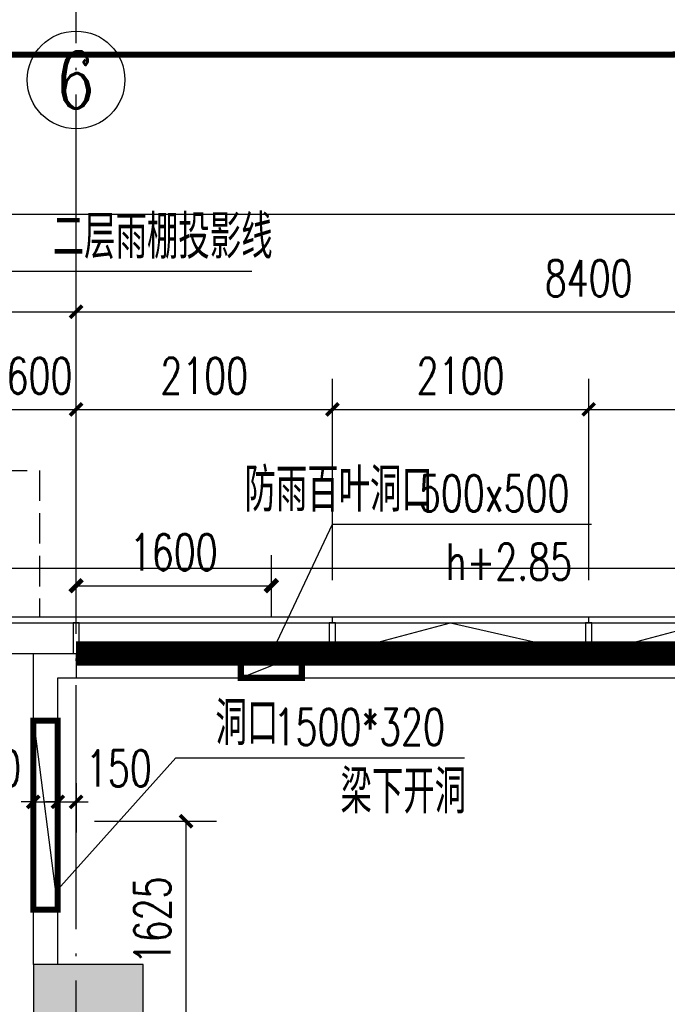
# Model space of a CAD drawing. Extents: x 797781 to 1255204, y 21234 to 1024248.
# Tile 135 of 256: x 904446 to 909752, y 204804 to 212873. Entities that reach past the tile are written whole.
import ezdxf
from ezdxf.enums import TextEntityAlignment as Align

# ---------------------------------------------------------------- set-up
doc = ezdxf.new("R2010")
doc.units = 0
doc.header["$LTSCALE"] = 1000
doc.header["$MEASUREMENT"] = 0
for name, pattern in [('230303生产综合楼-平面图_t8$0$DOTE', [2.42, 2, -0.2, 0.02, -0.2]), ('__DASH', [0.35, 0.25, -0.1]), ('DASH', [0.35, 0.25, -0.1])]:
    doc.linetypes.add(name, pattern=pattern)
for name, color, linetype in [('230303生产综合楼-平面图_t8$0$3T_WOOD', 21, 'Continuous'), ('230303生产综合楼-平面图_t8$0$AXIS', 3, 'Continuous'), ('230303生产综合楼-平面图_t8$0$AXIS_TEXT', 7, 'Continuous'), ('230303生产综合楼-平面图_t8$0$COLUMN', 40, 'Continuous'), ('230303生产综合楼-平面图_t8$0$CURTWALL', 4, 'Continuous'), ('230303生产综合楼-平面图_t8$0$DIM_LEAD', 3, 'Continuous'), ('230303生产综合楼-平面图_t8$0$DIM_SYMB', 3, 'Continuous'), ('230303生产综合楼-平面图_t8$0$DOTE', 1, '230303生产综合楼-平面图_t8$0$DOTE'), ('230303生产综合楼-平面图_t8$0$PUB_DIM', 3, 'Continuous'), ('230303生产综合楼-平面图_t8$0$PUB_HATCH', 8, 'Continuous'), ('230303生产综合楼-平面图_t8$0$PUB_TEXT', 7, 'Continuous'), ('230303生产综合楼-平面图_t8$0$STAIR', 2, 'Continuous'), ('230303生产综合楼-平面图_t8$0$WALL', 40, 'Continuous'), ('230303生产综合楼-平面图_t8$0$条件', 7, 'Continuous'), ('230303生产综合楼-平面图_t8$0$通风', 7, 'Continuous'), ('A-暖通提建筑洞口', 1, 'Continuous'), ('AXIS_TEXT', 7, 'Continuous'), ('DIM_LEAD', 3, 'Continuous'), ('PUB_DIM', 3, 'Continuous'), ('PUB_HATCH', 8, 'Continuous'), ('PUB_TEXT', 7, 'Continuous')]:
    doc.layers.add(name, color=color, linetype=linetype)
doc.styles.add('230303生产综合楼-平面图_t8$0$_TCH_AXIS', font='COMPLEX', dxfattribs={"bigfont": 'GBCBIG'})
doc.styles.add('230303生产综合楼-平面图_t8$0$_TCH_DIM', font='SIMPLEX', dxfattribs={"bigfont": 'GBCBIG'})
doc.styles.add('230303生产综合楼-平面图_T8$0$_TCH_DIM_T3', font='SIMPLEX', dxfattribs={"width": 0.705882, "bigfont": 'GBCBIG'})
doc.styles.add('_TCH_DIM', font='SIMPLEX', dxfattribs={"bigfont": 'GBCBIG'})
doc.styles.add('_TCH_DIM_T3', font='SIMPLEX', dxfattribs={"width": 0.705882, "bigfont": 'GBCBIG'})
doc.styles.add('COMPLEX', font='COMPLEX')
doc.dimstyles.new('230303生产综合楼-平面图_T8$0$_TCH_ARCH&&100', dxfattribs={"dimtxt": 297.5, "dimasz": 100, "dimexe": 250, "dimexo": 300, "dimgap": 126.25, "dimtad": 1, "dimdec": 0, "dimzin": 0, "dimdsep": 46, "dimtxsty": '230303生产综合楼-平面图_T8$0$_TCH_DIM_T3', "dimblk": '230303生产综合楼-平面图_t8$0$_ArchTick', "dimcen": 0.09, "dimclrt": 7, "dimazin": 2, "dimtfac": 1, "dimtdec": 0, "dimtix": 1, "dimtmove": 2, "dimatfit": 3, "dimfxl": 1, "dimtolj": 1, "dimtzin": 0, "dimarcsym": 0})
doc.dimstyles.new('_TCH_ARCH&&100', dxfattribs={"dimtxt": 297.5, "dimasz": 100, "dimexe": 250, "dimexo": 300, "dimgap": 126.25, "dimtad": 1, "dimdec": 0, "dimzin": 0, "dimdsep": 46, "dimtxsty": '_TCH_DIM_T3', "dimblk": 'ARCHTICK', "dimcen": 0.09, "dimclrt": 7, "dimazin": 2, "dimtfac": 1, "dimtdec": 0, "dimtix": 1, "dimtmove": 2, "dimatfit": 3, "dimfxl": 1, "dimtolj": 1, "dimtzin": 0, "dimarcsym": 0})

# ---------------------------------------------------------------- blocks, each defined once
blk = doc.blocks.new('AQ1')
at = {"color": 6, "linetype": '__DASH', "ltscale": 4, "const_width": 200}
blk.add_lwpolyline([(1101099.7, 194745.1), (1146199.7, 194745.1)], dxfattribs=at)
blk = doc.blocks.new('_ArchTick')
at = {"color": 0, "linetype": 'ByBlock', "const_width": 0.4}
blk.add_lwpolyline([(-0.5, -0.5), (0.5, 0.5)], dxfattribs=at)
blk = doc.blocks.new('*D6638')
at = {"layer": 'Defpoints', "color": 0, "transparency": 16777216}
for p in [(1175234, 213121), (1173633.9, 212566), (1175234, 212566)]:
    blk.add_point(p, dxfattribs=at)
at = {"layer": 'PUB_DIM', "color": 0, "lineweight": -2, "transparency": 16777216}
for p, q in [((1173633.9, 212866), (1173633.9, 213371)), ((1175234, 212866), (1175234, 213371)), ((1173633.9, 213121), (1175234, 213121))]:
    blk.add_line(p, q, dxfattribs=at)
at = {"layer": 'PUB_DIM', "color": 0, "lineweight": -2, "transparency": 16777216, "xscale": 100, "yscale": 100, "zscale": 100, "rotation": 180}
blk.add_blockref('_ArchTick', (1173633.9, 213121), dxfattribs=at)
at = {"layer": 'PUB_DIM', "color": 0, "lineweight": -2, "transparency": 16777216, "xscale": 100, "yscale": 100, "zscale": 100}
blk.add_blockref('_ArchTick', (1175234, 213121), dxfattribs=at)
at = {"layer": 'PUB_DIM', "color": 7, "transparency": 16777216, "insert": (1174434, 213396), "char_height": 297.5, "attachment_point": 5, "style": '_TCH_DIM_T3'}
blk.add_mtext('\\A1;1600', dxfattribs=at)
blk = doc.blocks.new('230303生产综合楼-平面图_t8$0$_ArchTick')
at = {"color": 0, "linetype": 'ByBlock', "const_width": 0.3}
blk.add_lwpolyline([(-0.5, -0.5), (0.5, 0.5)], dxfattribs=at)
blk = doc.blocks.new('*D6432')
at = {"layer": '230303生产综合楼-平面图_t8$0$PUB_DIM', "color": 0, "lineweight": -2, "transparency": 16777216}
for p, q in [((566064.3, 11854.7), (567065.1, 11854.7)), ((566815.1, 10229.7), (566815.1, 11854.7)), ((566064.3, 10229.7), (567065.1, 10229.7))]:
    blk.add_line(p, q, dxfattribs=at)
at = {"layer": 'Defpoints', "color": 0, "transparency": 16777216}
for p in [(565764.3, 11854.7), (566815.1, 11854.7), (565764.3, 10229.7)]:
    blk.add_point(p, dxfattribs=at)
at = {"layer": '230303生产综合楼-平面图_t8$0$PUB_DIM', "color": 0, "lineweight": -2, "transparency": 16777216, "xscale": 100, "yscale": 100, "zscale": 100}
for p, rotation in [((566815.1, 11854.7), 90), ((566815.1, 10229.7), 270)]:
    blk.add_blockref('230303生产综合楼-平面图_t8$0$_ArchTick', p, dxfattribs=dict(at, rotation=rotation))
at = {"layer": '230303生产综合楼-平面图_t8$0$PUB_DIM', "color": 7, "transparency": 16777216, "insert": (566540.1, 11042.2), "char_height": 297.5, "attachment_point": 5, "rotation": 90, "style": '230303生产综合楼-平面图_T8$0$_TCH_DIM_T3'}
blk.add_mtext('\\A1;1625', dxfattribs=at)
blk = doc.blocks.new('230303生产综合楼-平面图_t8$0$1WZST')
at = {"layer": '230303生产综合楼-平面图_t8$0$3T_WOOD'}
for points in [[(894356.7, 7503.8), (894406.7, 7503.8), (894406.7, 7753.8), (894356.7, 7753.8)], [(896456.7, 7503.8), (896506.7, 7503.8), (896506.7, 7753.8), (896456.7, 7753.8)], [(898556.7, 7503.8), (898606.7, 7503.8), (898606.7, 7753.8), (898556.7, 7753.8)]]:
    blk.add_lwpolyline(points, close=True, dxfattribs=at)
for points in [[(894381.7, 7753.8), (894381.7, 7803.8)], [(896481.7, 7753.8), (896481.7, 7803.8)], [(898581.7, 7753.8), (898581.7, 7803.8)]]:
    blk.add_lwpolyline(points, dxfattribs=at)
blk = doc.blocks.new('*D1307')
at = {"layer": '230303生产综合楼-平面图_t8$0$PUB_DIM', "color": 0, "lineweight": -2, "transparency": 16777216}
for p, q in [((904758, 206615), (904758, 206212.8)), ((904908, 206615), (904908, 206212.8)), ((904758, 206462.8), (904658, 206462.8)), ((904758, 206462.8), (904908, 206462.8)), ((904908, 206462.8), (905008, 206462.8))]:
    blk.add_line(p, q, dxfattribs=at)
at = {"layer": 'Defpoints', "color": 0, "transparency": 16777216}
for p in [(904758, 206915), (904908, 206915), (904908, 206462.8)]:
    blk.add_point(p, dxfattribs=at)
at = {"layer": '230303生产综合楼-平面图_t8$0$PUB_DIM', "color": 0, "lineweight": -2, "transparency": 16777216, "xscale": 100, "yscale": 100, "zscale": 100}
blk.add_blockref('230303生产综合楼-平面图_t8$0$_ArchTick', (904758, 206462.8), dxfattribs=at)
at = {"layer": '230303生产综合楼-平面图_t8$0$PUB_DIM', "color": 0, "lineweight": -2, "transparency": 16777216, "xscale": 100, "yscale": 100, "zscale": 100, "rotation": 180}
blk.add_blockref('230303生产综合楼-平面图_t8$0$_ArchTick', (904908, 206462.8), dxfattribs=at)
at = {"layer": '230303生产综合楼-平面图_t8$0$PUB_DIM', "color": 7, "transparency": 16777216, "insert": (905258, 206737.8), "char_height": 297.5, "attachment_point": 5, "style": '230303生产综合楼-平面图_T8$0$_TCH_DIM_T3'}
blk.add_mtext('\\A1;150', dxfattribs=at)
blk = doc.blocks.new('*D1308')
at = {"layer": '230303生产综合楼-平面图_t8$0$PUB_DIM', "color": 0, "lineweight": -2, "transparency": 16777216}
for p, q in [((904558, 206615), (904558, 206212.8)), ((904758, 206615), (904758, 206212.8)), ((904558, 206462.8), (904458, 206462.8)), ((904558, 206462.8), (904758, 206462.8)), ((904758, 206462.8), (904858, 206462.8))]:
    blk.add_line(p, q, dxfattribs=at)
at = {"layer": 'Defpoints', "color": 0, "transparency": 16777216}
for p in [(904558, 206915), (904758, 206915), (904758, 206462.8)]:
    blk.add_point(p, dxfattribs=at)
at = {"layer": '230303生产综合楼-平面图_t8$0$PUB_DIM', "color": 0, "lineweight": -2, "transparency": 16777216, "xscale": 100, "yscale": 100, "zscale": 100}
blk.add_blockref('230303生产综合楼-平面图_t8$0$_ArchTick', (904558, 206462.8), dxfattribs=at)
at = {"layer": '230303生产综合楼-平面图_t8$0$PUB_DIM', "color": 0, "lineweight": -2, "transparency": 16777216, "xscale": 100, "yscale": 100, "zscale": 100, "rotation": 180}
blk.add_blockref('230303生产综合楼-平面图_t8$0$_ArchTick', (904758, 206462.8), dxfattribs=at)
at = {"layer": '230303生产综合楼-平面图_t8$0$PUB_DIM', "color": 7, "transparency": 16777216, "insert": (904188, 206737.8), "char_height": 297.5, "attachment_point": 5, "style": '230303生产综合楼-平面图_T8$0$_TCH_DIM_T3'}
blk.add_mtext('\\A1;200', dxfattribs=at)
blk = doc.blocks.new('*D1405')
at = {"layer": '230303生产综合楼-平面图_t8$0$AXIS', "color": 0, "lineweight": -2, "transparency": 16777216}
for p, q in [((904308, 208279.2), (904308, 209929.2)), ((904908, 208279.2), (904908, 209929.2)), ((904308, 209679.2), (904208, 209679.2)), ((904308, 209679.2), (904908, 209679.2)), ((904908, 209679.2), (905008, 209679.2))]:
    blk.add_line(p, q, dxfattribs=at)
at = {"layer": 'Defpoints', "color": 0, "transparency": 16777216}
for p in [(904908, 209679.2), (904308, 207979.2), (904908, 207979.2)]:
    blk.add_point(p, dxfattribs=at)
at = {"layer": '230303生产综合楼-平面图_t8$0$AXIS', "color": 0, "lineweight": -2, "transparency": 16777216, "xscale": 100, "yscale": 100, "zscale": 100}
blk.add_blockref('230303生产综合楼-平面图_t8$0$_ArchTick', (904308, 209679.2), dxfattribs=at)
at = {"layer": '230303生产综合楼-平面图_t8$0$AXIS', "color": 0, "lineweight": -2, "transparency": 16777216, "xscale": 100, "yscale": 100, "zscale": 100, "rotation": 180}
blk.add_blockref('230303生产综合楼-平面图_t8$0$_ArchTick', (904908, 209679.2), dxfattribs=at)
at = {"layer": '230303生产综合楼-平面图_t8$0$AXIS', "color": 7, "transparency": 16777216, "insert": (904608, 209954.2), "char_height": 297.5, "attachment_point": 5, "style": '230303生产综合楼-平面图_T8$0$_TCH_DIM_T3'}
blk.add_mtext('\\A1;600', dxfattribs=at)
blk = doc.blocks.new('*D1406')
at = {"layer": '230303生产综合楼-平面图_t8$0$AXIS', "color": 0, "lineweight": -2, "transparency": 16777216}
for p, q in [((904908, 208279.2), (904908, 209929.2)), ((907008, 208279.2), (907008, 209929.2)), ((904908, 209679.2), (907008, 209679.2))]:
    blk.add_line(p, q, dxfattribs=at)
at = {"layer": 'Defpoints', "color": 0, "transparency": 16777216}
for p in [(907008, 209679.2), (904908, 207979.2), (907008, 207979.2)]:
    blk.add_point(p, dxfattribs=at)
at = {"layer": '230303生产综合楼-平面图_t8$0$AXIS', "color": 0, "lineweight": -2, "transparency": 16777216, "xscale": 100, "yscale": 100, "zscale": 100, "rotation": 180}
blk.add_blockref('230303生产综合楼-平面图_t8$0$_ArchTick', (904908, 209679.2), dxfattribs=at)
at = {"layer": '230303生产综合楼-平面图_t8$0$AXIS', "color": 0, "lineweight": -2, "transparency": 16777216, "xscale": 100, "yscale": 100, "zscale": 100}
blk.add_blockref('230303生产综合楼-平面图_t8$0$_ArchTick', (907008, 209679.2), dxfattribs=at)
at = {"layer": '230303生产综合楼-平面图_t8$0$AXIS', "color": 7, "transparency": 16777216, "insert": (905958, 209954.2), "char_height": 297.5, "attachment_point": 5, "style": '230303生产综合楼-平面图_T8$0$_TCH_DIM_T3'}
blk.add_mtext('\\A1;2100', dxfattribs=at)
blk = doc.blocks.new('*D1407')
at = {"layer": '230303生产综合楼-平面图_t8$0$AXIS', "color": 0, "lineweight": -2, "transparency": 16777216}
for p, q in [((907008, 208279.2), (907008, 209929.2)), ((909108, 208279.2), (909108, 209929.2)), ((907008, 209679.2), (909108, 209679.2))]:
    blk.add_line(p, q, dxfattribs=at)
at = {"layer": 'Defpoints', "color": 0, "transparency": 16777216}
for p in [(909108, 209679.2), (907008, 207979.2), (909108, 207979.2)]:
    blk.add_point(p, dxfattribs=at)
at = {"layer": '230303生产综合楼-平面图_t8$0$AXIS', "color": 0, "lineweight": -2, "transparency": 16777216, "xscale": 100, "yscale": 100, "zscale": 100, "rotation": 180}
blk.add_blockref('230303生产综合楼-平面图_t8$0$_ArchTick', (907008, 209679.2), dxfattribs=at)
at = {"layer": '230303生产综合楼-平面图_t8$0$AXIS', "color": 0, "lineweight": -2, "transparency": 16777216, "xscale": 100, "yscale": 100, "zscale": 100}
blk.add_blockref('230303生产综合楼-平面图_t8$0$_ArchTick', (909108, 209679.2), dxfattribs=at)
at = {"layer": '230303生产综合楼-平面图_t8$0$AXIS', "color": 7, "transparency": 16777216, "insert": (908058, 209954.2), "char_height": 297.5, "attachment_point": 5, "style": '230303生产综合楼-平面图_T8$0$_TCH_DIM_T3'}
blk.add_mtext('\\A1;2100', dxfattribs=at)
blk = doc.blocks.new('*D1408')
at = {"layer": '230303生产综合楼-平面图_t8$0$AXIS', "color": 0, "lineweight": -2, "transparency": 16777216}
for p, q in [((909108, 208279.2), (909108, 209929.2)), ((911208, 208279.2), (911208, 209929.2)), ((909108, 209679.2), (911208, 209679.2))]:
    blk.add_line(p, q, dxfattribs=at)
at = {"layer": 'Defpoints', "color": 0, "transparency": 16777216}
for p in [(911208, 209679.2), (909108, 207979.2), (911208, 207979.2)]:
    blk.add_point(p, dxfattribs=at)
at = {"layer": '230303生产综合楼-平面图_t8$0$AXIS', "color": 0, "lineweight": -2, "transparency": 16777216, "xscale": 100, "yscale": 100, "zscale": 100, "rotation": 180}
blk.add_blockref('230303生产综合楼-平面图_t8$0$_ArchTick', (909108, 209679.2), dxfattribs=at)
at = {"layer": '230303生产综合楼-平面图_t8$0$AXIS', "color": 0, "lineweight": -2, "transparency": 16777216, "xscale": 100, "yscale": 100, "zscale": 100}
blk.add_blockref('230303生产综合楼-平面图_t8$0$_ArchTick', (911208, 209679.2), dxfattribs=at)
at = {"layer": '230303生产综合楼-平面图_t8$0$AXIS', "color": 7, "transparency": 16777216, "insert": (910158, 209954.2), "char_height": 297.5, "attachment_point": 5, "style": '230303生产综合楼-平面图_T8$0$_TCH_DIM_T3'}
blk.add_mtext('\\A1;2100', dxfattribs=at)
blk = doc.blocks.new('*D1516')
at = {"layer": '230303生产综合楼-平面图_t8$0$AXIS', "color": 0, "lineweight": -2, "transparency": 16777216}
for p, q in [((896508, 208279.2), (896508, 210729.2)), ((904908, 208279.2), (904908, 210729.2)), ((896508, 210479.2), (904908, 210479.2))]:
    blk.add_line(p, q, dxfattribs=at)
at = {"layer": 'Defpoints', "color": 0, "transparency": 16777216}
for p in [(904908, 210479.2), (896508, 207979.2), (904908, 207979.2)]:
    blk.add_point(p, dxfattribs=at)
at = {"layer": '230303生产综合楼-平面图_t8$0$AXIS', "color": 0, "lineweight": -2, "transparency": 16777216, "xscale": 100, "yscale": 100, "zscale": 100, "rotation": 180}
blk.add_blockref('230303生产综合楼-平面图_t8$0$_ArchTick', (896508, 210479.2), dxfattribs=at)
at = {"layer": '230303生产综合楼-平面图_t8$0$AXIS', "color": 0, "lineweight": -2, "transparency": 16777216, "xscale": 100, "yscale": 100, "zscale": 100}
blk.add_blockref('230303生产综合楼-平面图_t8$0$_ArchTick', (904908, 210479.2), dxfattribs=at)
at = {"layer": '230303生产综合楼-平面图_t8$0$AXIS', "color": 7, "transparency": 16777216, "insert": (900708, 210754.2), "char_height": 297.5, "attachment_point": 5, "style": '230303生产综合楼-平面图_T8$0$_TCH_DIM_T3'}
blk.add_mtext('\\A1;8400', dxfattribs=at)
blk = doc.blocks.new('*D1517')
at = {"layer": '230303生产综合楼-平面图_t8$0$AXIS', "color": 0, "lineweight": -2, "transparency": 16777216}
for p, q in [((904908, 208279.2), (904908, 210729.2)), ((913308, 208279.2), (913308, 210729.2)), ((904908, 210479.2), (913308, 210479.2))]:
    blk.add_line(p, q, dxfattribs=at)
at = {"layer": 'Defpoints', "color": 0, "transparency": 16777216}
for p in [(913308, 210479.2), (904908, 207979.2), (913308, 207979.2)]:
    blk.add_point(p, dxfattribs=at)
at = {"layer": '230303生产综合楼-平面图_t8$0$AXIS', "color": 0, "lineweight": -2, "transparency": 16777216, "xscale": 100, "yscale": 100, "zscale": 100, "rotation": 180}
blk.add_blockref('230303生产综合楼-平面图_t8$0$_ArchTick', (904908, 210479.2), dxfattribs=at)
at = {"layer": '230303生产综合楼-平面图_t8$0$AXIS', "color": 0, "lineweight": -2, "transparency": 16777216, "xscale": 100, "yscale": 100, "zscale": 100}
blk.add_blockref('230303生产综合楼-平面图_t8$0$_ArchTick', (913308, 210479.2), dxfattribs=at)
at = {"layer": '230303生产综合楼-平面图_t8$0$AXIS', "color": 7, "transparency": 16777216, "insert": (909108, 210754.2), "char_height": 297.5, "attachment_point": 5, "style": '230303生产综合楼-平面图_T8$0$_TCH_DIM_T3'}
blk.add_mtext('\\A1;8400', dxfattribs=at)
blk = doc.blocks.new('*D1528')
at = {"layer": '230303生产综合楼-平面图_t8$0$AXIS', "color": 0, "lineweight": -2, "transparency": 16777216}
for p, q in [((895858, 208579.2), (895858, 211529.2)), ((989558, 208579.2), (989558, 211529.2)), ((895858, 211279.2), (989558, 211279.2))]:
    blk.add_line(p, q, dxfattribs=at)
at = {"layer": 'Defpoints', "color": 0, "transparency": 16777216}
for p in [(989558, 211279.2), (895858, 208279.2), (989558, 208279.2)]:
    blk.add_point(p, dxfattribs=at)
at = {"layer": '230303生产综合楼-平面图_t8$0$AXIS', "color": 0, "lineweight": -2, "transparency": 16777216, "xscale": 100, "yscale": 100, "zscale": 100, "rotation": 180}
blk.add_blockref('230303生产综合楼-平面图_t8$0$_ArchTick', (895858, 211279.2), dxfattribs=at)
at = {"layer": '230303生产综合楼-平面图_t8$0$AXIS', "color": 0, "lineweight": -2, "transparency": 16777216, "xscale": 100, "yscale": 100, "zscale": 100}
blk.add_blockref('230303生产综合楼-平面图_t8$0$_ArchTick', (989558, 211279.2), dxfattribs=at)
at = {"layer": '230303生产综合楼-平面图_t8$0$AXIS', "color": 7, "transparency": 16777216, "insert": (942708, 211554.2), "char_height": 297.5, "attachment_point": 5, "style": '230303生产综合楼-平面图_T8$0$_TCH_DIM_T3'}
blk.add_mtext('\\A1;93700', dxfattribs=at)
blk = doc.blocks.new('_AXISO')
blk.add_circle((0, 0), 0.5)
at = {"layer": 'AXIS_TEXT', "style": 'COMPLEX', "width": 1.041667}
blk.add_attdef('A', text='', height=0.56, dxfattribs=at).set_placement((-0.25, -0.28), (0.25, -0.28), align=Align.FIT)
blk = doc.blocks.new('_FZH')
blk.add_lwpolyline([(-0.5, -0.5), (0.5, -0.5), (0.5, 0.5), (-0.5, 0.5)], close=True)
at = {"layer": 'PUB_HATCH'}
blk.add_solid([(-0.5, -0.5), (0.5, -0.5), (-0.5, 0.5), (0.5, 0.5)], dxfattribs=at)
blk = doc.blocks.new('1FND11')
at = {"layer": 'A-暖通提建筑洞口', "const_width": 50}
blk.add_lwpolyline([(1174984, 212566), (1175484, 212566), (1175484, 212366), (1174984, 212366)], close=True, dxfattribs=at)
at = {"layer": 'A-暖通提建筑洞口'}
blk.add_lwpolyline([(1174984, 212366), (1175484, 212566)], dxfattribs=at)
at = {"layer": 'DIM_LEAD'}
for p, q in [((1175234, 212566), (1175733.9, 213624.3)), ((1175234, 212566), (1175733.9, 213624.3)), ((1175733.9, 213624.3), (1177858.2, 213624.3))]:
    blk.add_line(p, q, dxfattribs=at)
at = {"layer": 'PUB_TEXT', "style": '_TCH_DIM'}
blk.add_text('防雨百叶洞口', height=357.45, dxfattribs=at).set_placement((1175013.4, 213729.3))
at = {"layer": 'PUB_TEXT', "style": '_TCH_DIM', "width": 0.705882}
for s, p in [('500x500', (1176443.2, 213729.3)), ('h+2.85', (1176663.2, 213169.3))]:
    blk.add_text(s, height=297.5, dxfattribs=at).set_placement(p)
at = {"layer": 'PUB_DIM'}
dim = blk.add_aligned_dim(p1=(1173633.9, 212566), p2=(1175234, 212566), distance=555, dimstyle='_TCH_ARCH&&100', dxfattribs=at)
dim.commit()
dim.dimension.update_dxf_attribs({"geometry": '*D6638', "text_midpoint": (1174434, 213396)})
blk = doc.blocks.new('230303生产综合楼-平面图_t8$0$2FND')
at = {"layer": '230303生产综合楼-平面图_t8$0$DIM_LEAD'}
for p, q in [((565764.3, 11295.5), (566731.6, 12373.8)), ((565764.3, 11295.5), (566731.6, 12373.8)), ((566731.6, 12373.8), (569097.9, 12373.8))]:
    blk.add_line(p, q, dxfattribs=at)
at = {"layer": '230303生产综合楼-平面图_t8$0$条件', "color": 1}
blk.add_lwpolyline([(565564.3, 12679.4), (565764.3, 11129.7)], dxfattribs=at)
at = {"layer": '230303生产综合楼-平面图_t8$0$通风', "color": 1, "const_width": 50}
blk.add_lwpolyline([(565564.3, 11129.7), (565564.3, 12679.4), (565764.3, 12679.4), (565764.3, 11129.7), (565564.3, 11129.7)], dxfattribs=at)
at = {"layer": '230303生产综合楼-平面图_t8$0$PUB_TEXT', "style": '230303生产综合楼-平面图_t8$0$_TCH_DIM'}
for s, p in [('洞口', (567056.3, 12478.8)), ('梁下开洞', (568080.6, 11918.8))]:
    blk.add_text(s, height=357.45, dxfattribs=at).set_placement(p)
at = {"layer": '230303生产综合楼-平面图_t8$0$PUB_TEXT', "style": '230303生产综合楼-平面图_t8$0$_TCH_DIM', "width": 0.705882}
blk.add_text('1500*320', height=297.5, dxfattribs=at).set_placement((567532.9, 12478.8))
at = {"layer": '230303生产综合楼-平面图_t8$0$PUB_DIM'}
dim = blk.add_aligned_dim(p1=(565764.3, 10229.7), p2=(565764.3, 11854.7), distance=-1050.8, dimstyle='230303生产综合楼-平面图_T8$0$_TCH_ARCH&&100', dxfattribs=at)
dim.commit()
dim.dimension.update_dxf_attribs({"geometry": '*D6432', "text_midpoint": (566540.1, 11042.2)})

msp = doc.modelspace()

# ---------------------------------------------------------------- linework, layer by layer
at = {"color": 6, "const_width": 50}
msp.add_lwpolyline([(895085, 213586, 0.414214), (896085, 212586), (909772.2, 212586, 0.414214), (910772.2, 213586), (910772.2, 219752.8, 0.414214), (909772.2, 220752.8), (896085, 220752.8, 0.414214), (895085, 219752.8)], format="xyb", close=True, dxfattribs=at)
at = {"layer": '230303生产综合楼-平面图_t8$0$AXIS'}
msp.add_line((904908, 207979.2), (904908, 211979.2), dxfattribs=at)
at = {"layer": '230303生产综合楼-平面图_t8$0$CURTWALL'}
for points in [[(904308, 207979.2), (950154.7, 207979.2)], [(904308, 207929.2), (950154.7, 207929.2)], [(907033, 207679.2), (907974.8, 207929.2), (909083, 207679.2)], [(909133, 207679.2), (910074.8, 207929.2), (911183, 207679.2)], [(939908, 181229.2), (896158, 181229.2), (896158, 207679.2), (950154.7, 207679.2)]]:
    msp.add_lwpolyline(points, dxfattribs=at)
at = {"layer": '230303生产综合楼-平面图_t8$0$DIM_SYMB'}
msp.add_lwpolyline([(906347.4, 210808.8), (903782.2, 210808.8), (903558, 209179.2)], dxfattribs=at)
at = {"layer": '230303生产综合楼-平面图_t8$0$DOTE'}
msp.add_line((904908, 176379.2), (904908, 219193.6), dxfattribs=at)
at = {"layer": '230303生产综合楼-平面图_t8$0$PUB_HATCH', "color": 8}
msp.add_lwpolyline([(904758, 207479.2), (950154.7, 207479.2)], dxfattribs=at)
at = {"layer": '230303生产综合楼-平面图_t8$0$STAIR', "linetype": 'DASH'}
msp.add_lwpolyline([(902508, 207979.2), (902508, 209179.2), (904608, 209179.2), (904608, 207979.2)], dxfattribs=at)
at = {"layer": '230303生产综合楼-平面图_t8$0$WALL'}
for p, q in [((904558, 207679.2), (904908, 207679.2)), ((904558, 205129.2), (904558, 207679.2)), ((904908, 207679.2), (904908, 207479.2)), ((904758, 207479.2), (904908, 207479.2)), ((904758, 205129.2), (904758, 207479.2))]:
    msp.add_line(p, q, dxfattribs=at)
at = {"layer": 'PUB_HATCH'}
msp.add_lwpolyline([(895458, 208379.2), (964094.7, 208379.2), (989958, 205659.4), (989958, 177801.7), (964021.3, 180529.2), (895458, 180529.2)], close=True, dxfattribs=at)

# ---------------------------------------------------------------- block references
for name, p in [('230303生产综合楼-平面图_t8$0$2FND', (338993.7, 194449.5)), ('AQ1', (-196191.7, 12934.1)), ('1FND11', (-268725.9, -4886.9)), ('230303生产综合楼-平面图_t8$0$1WZST', (10526.3, 200175.3))]:
    msp.add_blockref(name, p)
at = {"layer": '230303生产综合楼-平面图_t8$0$AXIS'}
ref = msp.add_blockref('_AXISO', (904908, 212379.2), dxfattribs=dict(at, xscale=800, yscale=800, zscale=800))
ref.add_attrib('A', '6', dxfattribs={"layer": '230303生产综合楼-平面图_t8$0$AXIS_TEXT', "ltscale": 2, "height": 465.9, "style": '230303生产综合楼-平面图_t8$0$_TCH_AXIS'}).set_placement((904752.7, 212146.2), (905063.3, 212146.2), align=Align.FIT)
at = {"layer": '230303生产综合楼-平面图_t8$0$COLUMN', "xscale": 900, "yscale": 900, "zscale": 900, "rotation": 270}
msp.add_blockref('_FZH', (905008, 204679.2), dxfattribs=at)

# ---------------------------------------------------------------- texts
at = {"layer": '230303生产综合楼-平面图_t8$0$PUB_TEXT', "style": '230303生产综合楼-平面图_t8$0$_TCH_DIM'}
msp.add_text('二层雨棚投影线', height=357.45, dxfattribs=at).set_placement((904716.6, 210913.8))

# ---------------------------------------------------------------- dimensions: what is measured, and where the dimension line sits
at = {"layer": '230303生产综合楼-平面图_t8$0$AXIS'}
for p1, p2, distance, picture, middle in [((895858, 208279.2), (989558, 208279.2), 3000, '*D1528', (942708, 211554.2)), ((896508, 207979.2), (904908, 207979.2), 2500, '*D1516', (900708, 210754.2)), ((904908, 207979.2), (913308, 207979.2), 2500, '*D1517', (909108, 210754.2)), ((904308, 207979.2), (904908, 207979.2), 1700, '*D1405', (904608, 209954.2)), ((904908, 207979.2), (907008, 207979.2), 1700, '*D1406', (905958, 209954.2)), ((907008, 207979.2), (909108, 207979.2), 1700, '*D1407', (908058, 209954.2)), ((909108, 207979.2), (911208, 207979.2), 1700, '*D1408', (910158, 209954.2))]:
    dim = msp.add_aligned_dim(p1=p1, p2=p2, distance=distance, dimstyle='230303生产综合楼-平面图_T8$0$_TCH_ARCH&&100', dxfattribs=at)
    dim.commit()
    dim.dimension.update_dxf_attribs({"geometry": picture, "text_midpoint": middle})
at = {"layer": '230303生产综合楼-平面图_t8$0$PUB_DIM'}
for base, p1, p2, picture, middle in [((904758, 206462.8), (904558, 206915), (904758, 206915), '*D1308', (904188, 206737.8)), ((904908, 206462.8), (904758, 206915), (904908, 206915), '*D1307', (905258, 206737.8))]:
    dim = msp.add_linear_dim(base=base, p1=p1, p2=p2, angle=0, dimstyle='230303生产综合楼-平面图_T8$0$_TCH_ARCH&&100', dxfattribs=at)
    dim.commit()
    dim.dimension.update_dxf_attribs({"geometry": picture, "text_midpoint": middle, "dimtype": 161})

doc.saveas('drawing.dxf')
